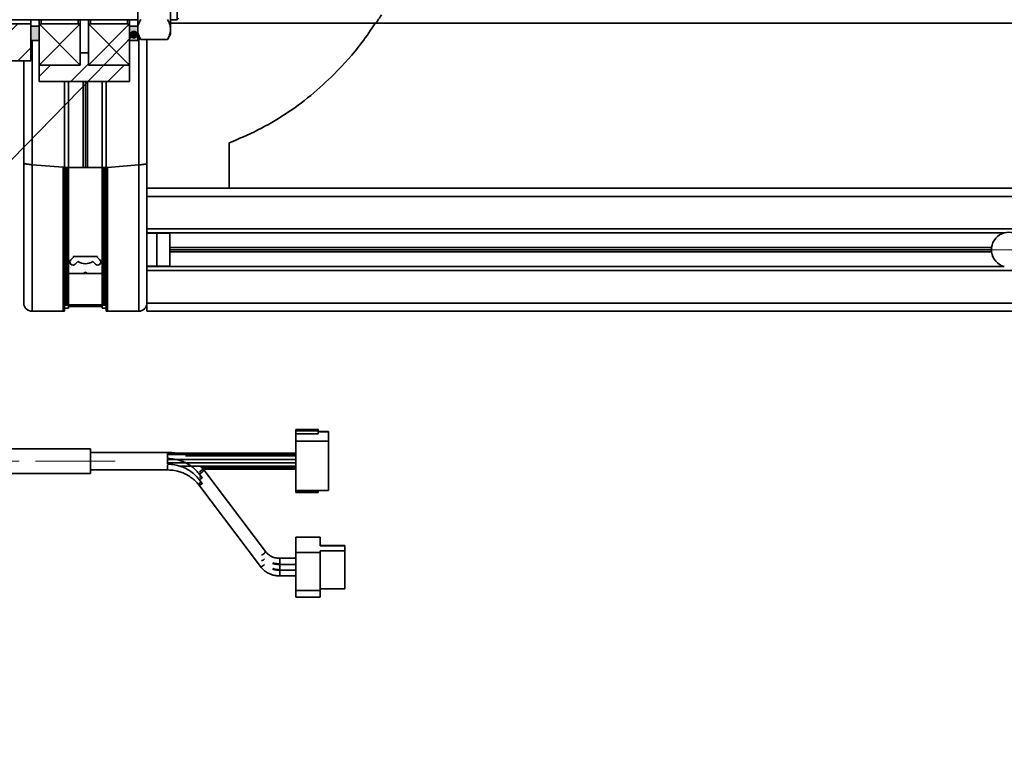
# Model space of a CAD drawing. Header units: millimetres. Extents: x -594 to 594, y -420 to 420.
# Tile 56 of 64: x 170 to 290, y 149 to 238. Entities that reach past the tile are written whole.
import ezdxf

# ---------------------------------------------------------------- set-up
doc = ezdxf.new("R2010")
doc.units = ezdxf.units.MM
doc.linetypes.add('点画线', pattern=[18, 12, -2, 2, -2])
doc.layers.get('0').update_dxf_attribs({"lineweight": 35})
for name, color, linetype, lineweight in [('中心线层', 1, '点画线', 18), ('几何体', 7, 'Continuous', 35), ('粗实线层', 7, 'Continuous', 35), ('细实线层', 7, 'Continuous', 18)]:
    doc.layers.add(name, color=color, linetype=linetype, lineweight=lineweight)
doc.styles.add('标准', font='txt', dxfattribs={"width": 0.667})

# ---------------------------------------------------------------- blocks, each defined once
blk = doc.blocks.new('*X87')
at = {"layer": '细实线层', "lineweight": 18}
h = blk.add_hatch(color=0, dxfattribs=at)
edge = h.paths.add_edge_path(flags=0)
edge.add_arc((0, 0), 0.5, 0, 360)
at = {"layer": '细实线层', "color": 0}
for p, q in [((0, 0), (-85.59, -87.43)), ((-85.59, -87.43), (-95.59, -87.43))]:
    blk.add_line(p, q, dxfattribs=at)
at = {"layer": '细实线层', "color": 0, "lineweight": 18, "insert": (-90.59, -85.93), "char_height": 5, "width": 17, "attachment_point": 8, "line_spacing_factor": 1.15057, "style": '标准'}
blk.add_mtext('\\T1.1;57', dxfattribs=at)

msp = doc.modelspace()

# ---------------------------------------------------------------- hatches: boundary and pattern name
at = {"linetype": 'Continuous', "lineweight": 18}
h = msp.add_hatch(dxfattribs=at)
h.set_pattern_fill('ANSI31', color=256, style=0, pattern_type=0)
h.paths.add_polyline_path([(171.529, 232.781), (171.529, 237.281), (164.529, 237.281), (164.529, 232.781)], flags=0)
h = msp.add_hatch(dxfattribs=at)
h.set_pattern_fill('ANSI31', color=256, style=0, pattern_type=0)
h.paths.add_polyline_path([(183.529, 230.281), (183.529, 232.281), (178.529, 232.281), (178.529, 233.781), (177.529, 233.781), (177.529, 232.281), (172.529, 232.281), (172.529, 230.281)], flags=0)
at = {"layer": '几何体', "lineweight": 35}
h = msp.add_hatch(color=256, dxfattribs=at)
h.paths.add_polyline_path([(171.529, 243.531), (171.529, 245.281), (171.654, 245.281), (172.529, 245.281), (172.529, 245.231), (172.529, 243.531)], flags=0)
h.paths.add_polyline_path([(171.529, 235.281), (171.529, 237.031), (172.529, 237.031), (172.529, 235.331), (172.529, 235.281), (171.654, 235.281)], flags=0)
h.paths.add_polyline_path([(183.529, 235.331), (183.529, 237.031), (184.529, 237.031), (184.529, 236.6), (184.529, 236.031), (184.529, 235.281), (183.529, 235.281)], flags=0)
h.paths.add_polyline_path([(183.529, 243.531), (183.529, 245.231), (183.529, 245.281), (184.529, 245.281), (184.529, 244.531), (184.529, 243.962), (184.529, 243.531)], flags=0)

# ---------------------------------------------------------------- linework, layer by layer
at = {"layer": '中心线层'}
for p, q in [((285.529, 209.781), (295.779, 209.781)), ((100.089, 184.027), (181.773, 184.027))]:
    msp.add_line(p, q, dxfattribs=at)
at = {"layer": '几何体'}
for p, q in [((189.329, 237.781), (189.329, 242.781)), ((184.529, 240.281), (184.529, 236.6)), ((188.529, 240.281), (188.529, 236.6)), ((164.529, 237.781), (184.529, 237.781)), ((171.529, 237.781), (171.529, 237.281)), ((172.529, 237.031), (172.529, 237.781)), ((172.529, 237.031), (172.529, 237.781)), ((172.779, 237.781), (172.779, 237.281)), ((177.279, 237.281), (177.279, 237.781)), ((177.529, 237.781), (177.529, 237.031)), ((178.529, 237.031), (178.529, 237.781)), ((178.779, 237.781), (178.779, 237.281)), ((183.279, 237.281), (183.279, 237.781)), ((183.529, 237.031), (183.529, 237.781)), ((183.529, 237.781), (183.529, 237.031)), ((188.529, 237.781), (189.329, 237.781)), ((189.329, 237.781), (189.529, 237.981)), ((171.529, 237.281), (164.529, 237.281)), ((171.529, 232.781), (171.529, 237.281)), ((171.529, 237.031), (172.529, 237.031)), ((171.529, 235.281), (171.529, 237.031)), ((172.529, 235.281), (172.529, 237.031)), ((172.529, 235.331), (172.529, 237.031)), ((177.279, 237.281), (172.779, 237.281)), ((177.529, 235.331), (177.529, 237.031)), ((178.529, 235.331), (178.529, 237.031)), ((183.279, 237.281), (178.779, 237.281)), ((183.529, 237.031), (184.529, 237.031)), ((183.529, 235.281), (183.529, 237.031)), ((183.529, 235.331), (183.529, 237.031)), ((184.529, 236.6), (184.529, 236.031)), ((188.529, 237.381), (213.468, 237.381)), ((188.529, 236.6), (188.529, 236.031)), ((213.552, 237.381), (395.654, 237.381)), ((171.529, 235.281), (172.529, 235.281)), ((171.654, 220.136), (171.654, 235.281)), ((172.529, 234.231), (172.529, 235.281)), ((177.529, 234.231), (177.529, 235.331)), ((178.529, 234.231), (178.529, 235.331)), ((183.529, 235.281), (184.529, 235.281)), ((183.529, 234.231), (183.529, 235.281)), ((184.529, 236.031), (184.909, 235.373)), ((184.529, 235.281), (184.529, 236.031)), ((184.654, 235.814), (184.654, 220.107)), ((188.15, 235.373), (184.909, 235.373)), ((185.654, 220.234), (185.654, 235.373)), ((188.15, 235.373), (188.529, 236.031)), ((172.529, 232.531), (172.529, 234.231)), ((177.529, 232.531), (177.529, 234.231)), ((178.529, 232.531), (178.529, 234.231)), ((183.529, 232.531), (183.529, 234.231)), ((171.529, 232.781), (164.529, 232.781)), ((170.654, 232.781), (170.654, 220.255)), ((177.529, 233.781), (177.529, 232.281)), ((177.529, 233.781), (178.529, 233.781)), ((178.529, 232.281), (178.529, 233.781)), ((172.529, 232.281), (172.529, 232.531)), ((172.529, 232.281), (172.529, 230.281)), ((177.529, 232.281), (172.529, 232.281)), ((177.279, 232.281), (172.779, 232.281)), ((178.529, 232.281), (183.529, 232.281)), ((183.279, 232.281), (178.779, 232.281)), ((183.529, 232.281), (183.529, 232.531)), ((183.529, 232.281), (183.529, 230.281)), ((183.529, 230.281), (172.529, 230.281)), ((175.604, 230.281), (175.604, 219.826)), ((176.104, 219.804), (176.104, 230.281)), ((177.894, 230.281), (177.894, 219.796)), ((178.154, 230.281), (178.154, 219.795)), ((178.414, 219.794), (178.414, 230.281)), ((180.204, 230.281), (180.204, 219.786)), ((180.704, 219.805), (180.704, 230.281)), ((195.654, 222.787), (195.654, 217.281)), ((170.654, 220.255), (170.654, 203.795)), ((175.454, 219.827), (171.654, 220.136)), ((171.654, 202.381), (171.654, 220.136)), ((175.454, 219.827), (175.454, 202.381)), ((175.604, 202.593), (175.604, 219.819)), ((175.954, 219.804), (175.754, 219.812)), ((175.754, 219.812), (175.754, 202.947)), ((175.954, 219.804), (175.954, 202.947)), ((180.204, 219.786), (176.104, 219.804)), ((176.104, 203.159), (176.104, 219.798)), ((180.204, 219.78), (180.204, 203.159)), ((180.554, 219.792), (180.354, 219.785)), ((180.354, 202.947), (180.354, 219.785)), ((180.554, 202.947), (180.554, 219.792)), ((180.704, 219.798), (180.704, 202.593)), ((184.654, 220.107), (180.854, 219.804)), ((180.854, 202.381), (180.854, 219.804)), ((184.654, 220.107), (184.654, 202.381)), ((185.654, 203.795), (185.654, 220.234)), ((395.654, 217.281), (185.654, 217.281)), ((185.654, 216.281), (395.654, 216.281)), ((395.654, 212.331), (185.654, 212.331)), ((290.095, 211.831), (185.654, 211.831)), ((186.872, 211.781), (185.654, 211.781)), ((186.872, 207.781), (186.872, 211.781)), ((186.872, 211.781), (188.456, 211.781)), ((188.456, 207.781), (188.456, 211.781)), ((288.545, 210.041), (188.456, 210.041)), ((176.717, 208.874), (176.387, 208.544)), ((176.668, 208.955), (179.64, 208.955)), ((176.668, 208.955), (176.717, 208.874)), ((179.592, 208.874), (179.64, 208.955)), ((179.922, 208.544), (179.592, 208.874)), ((288.529, 209.781), (188.456, 209.781)), ((188.456, 209.521), (288.545, 209.521)), ((176.917, 208.013), (177.247, 208.343)), ((179.062, 208.343), (179.392, 208.013)), ((185.654, 207.781), (186.872, 207.781)), ((290.095, 207.731), (185.654, 207.731)), ((186.872, 207.781), (188.456, 207.781)), ((177.894, 206.881), (176.104, 206.881)), ((177.894, 206.881), (178.154, 207.031)), ((178.414, 206.881), (177.894, 206.881)), ((178.154, 207.031), (178.414, 206.881)), ((180.204, 206.881), (178.414, 206.881)), ((185.654, 207.231), (395.654, 207.231)), ((170.654, 203.281), (170.654, 203.795)), ((176.104, 202.681), (176.104, 203.159)), ((176.104, 203.076), (180.204, 203.076)), ((176.104, 202.881), (178.154, 202.881)), ((178.154, 202.881), (180.204, 202.881)), ((180.204, 203.159), (180.204, 202.681)), ((185.654, 203.281), (185.654, 203.795)), ((185.654, 203.795), (185.654, 203.281)), ((395.654, 203.281), (185.654, 203.281)), ((185.654, 202.281), (185.654, 203.281)), ((175.604, 202.281), (171.654, 202.281)), ((175.604, 202.681), (176.104, 202.681)), ((175.604, 202.281), (175.604, 202.593)), ((180.204, 202.681), (180.704, 202.681)), ((180.704, 202.593), (180.704, 202.281)), ((184.654, 202.281), (180.704, 202.281)), ((185.654, 202.281), (395.654, 202.281)), ((203.773, 187.861), (206.523, 187.861)), ((203.773, 187.861), (203.773, 187.711)), ((206.523, 187.711), (203.773, 187.711)), ((203.773, 187.711), (203.773, 187.34)), ((206.523, 187.34), (203.773, 187.34)), ((203.773, 186.46), (203.773, 187.34)), ((206.523, 187.711), (206.523, 187.861)), ((206.523, 187.34), (206.523, 187.711)), ((207.773, 187.621), (206.523, 187.621)), ((207.773, 187.584), (206.523, 187.584)), ((207.773, 187.584), (207.773, 187.621)), ((207.773, 186.46), (207.773, 187.584)), ((207.773, 186.46), (203.773, 186.46)), ((203.773, 186.46), (203.773, 180.433)), ((207.773, 180.433), (207.773, 186.46)), ((178.773, 185.527), (159.154, 185.527)), ((178.773, 185.418), (178.773, 185.527)), ((178.773, 182.527), (178.773, 185.418)), ((188.171, 185.097), (178.773, 185.097)), ((188.171, 185.097), (188.171, 184.356)), ((203.773, 184.994), (188.171, 184.994)), ((203.773, 184.825), (188.171, 184.825)), ((188.171, 184.268), (188.171, 183.654)), ((188.171, 184.232), (189.226, 184.232)), ((188.171, 183.815), (190.416, 183.815)), ((188.171, 183.539), (188.171, 182.957)), ((189.268, 184.232), (203.773, 184.232)), ((203.773, 184.657), (190.366, 184.657)), ((190.564, 183.815), (203.773, 183.815)), ((159.154, 182.527), (178.773, 182.527)), ((178.773, 182.957), (188.171, 182.957)), ((188.171, 182.957), (189.023, 182.884)), ((189.72, 183.397), (189.759, 183.397)), ((189.832, 183.397), (203.773, 183.397)), ((191.967, 182.52), (192.37, 181.986)), ((192.339, 183.229), (203.773, 183.229)), ((192.495, 183.06), (203.773, 183.06)), ((200.077, 173.025), (192.566, 182.972)), ((191.752, 181.371), (191.966, 181.127)), ((191.967, 181.824), (192.37, 181.29)), ((191.967, 181.129), (199.479, 171.183)), ((203.773, 180.433), (207.773, 180.433)), ((203.773, 180.343), (203.773, 180.433)), ((203.773, 180.343), (206.523, 180.343)), ((203.773, 180.343), (203.773, 180.193)), ((206.523, 180.193), (203.773, 180.193)), ((206.523, 180.343), (206.523, 180.433)), ((206.523, 180.193), (206.523, 180.343)), ((203.773, 174.776), (206.773, 174.776)), ((203.773, 174.776), (203.773, 172.903)), ((203.773, 174.776), (206.773, 174.776)), ((203.773, 174.776), (203.773, 172.903)), ((206.773, 174.776), (206.773, 173.69)), ((206.773, 174.776), (206.773, 173.69)), ((200.085, 172.999), (200.077, 173.025)), ((206.773, 172.903), (203.773, 172.903)), ((203.773, 172.903), (203.773, 168.267)), ((203.773, 172.903), (203.773, 168.267)), ((206.773, 172.903), (203.773, 172.903)), ((209.773, 173.743), (206.773, 173.743)), ((209.773, 173.743), (206.773, 173.743)), ((206.773, 173.69), (209.773, 173.69)), ((206.773, 173.69), (209.773, 173.69)), ((209.773, 173.111), (206.773, 173.111)), ((206.773, 173.111), (206.773, 172.903)), ((209.773, 173.111), (206.773, 173.111)), ((206.773, 173.111), (206.773, 172.903)), ((206.773, 172.903), (206.773, 168.267)), ((206.773, 172.903), (206.773, 168.267)), ((209.773, 173.743), (209.773, 173.69)), ((209.773, 173.743), (209.773, 173.69)), ((209.773, 173.69), (209.773, 173.111)), ((209.773, 173.69), (209.773, 173.111)), ((209.773, 173.111), (209.773, 168.475)), ((209.773, 173.111), (209.773, 168.475)), ((203.773, 172.186), (201.826, 172.186)), ((201.826, 171.436), (201.826, 172.186)), ((201.826, 171.436), (203.773, 171.436)), ((201.826, 170.74), (201.826, 171.436)), ((201.826, 170.74), (203.773, 170.74)), ((201.826, 170.045), (201.826, 170.74)), ((201.826, 170.045), (203.773, 170.045)), ((203.773, 168.267), (206.773, 168.267)), ((203.773, 168.267), (203.773, 167.443)), ((203.773, 168.267), (206.773, 168.267)), ((203.773, 168.267), (203.773, 167.443)), ((206.773, 168.475), (209.773, 168.475)), ((206.773, 168.475), (209.773, 168.475)), ((206.773, 168.267), (206.773, 167.443)), ((206.773, 168.267), (206.773, 167.443)), ((203.773, 167.443), (206.773, 167.443)), ((203.773, 167.443), (206.773, 167.443))]:
    msp.add_line(p, q, dxfattribs=at)
for points in [[(191.959, 182.546), (191.965, 182.523), (191.983, 182.508), (192.011, 182.502), (192.049, 182.505), (192.096, 182.518), (192.149, 182.539), (192.206, 182.569), (192.266, 182.605)], [(192.566, 182.972), (192.55, 182.984), (192.484, 182.986), (192.384, 182.952), (192.266, 182.886)], [(192.566, 182.972), (192.574, 182.945), (192.55, 182.876), (192.484, 182.787), (192.384, 182.692), (192.266, 182.605)], [(191.959, 181.851), (191.965, 181.827), (191.983, 181.812), (192.011, 181.806), (192.049, 181.81), (192.096, 181.823), (192.149, 181.844), (192.206, 181.873), (192.266, 181.91)], [(191.959, 181.155), (191.965, 181.132), (191.983, 181.117), (192.011, 181.111), (192.049, 181.114), (192.096, 181.127), (192.149, 181.149), (192.206, 181.178), (192.266, 181.214)], [(192.443, 182.049), (192.384, 181.997), (192.266, 181.91)], [(192.443, 181.354), (192.384, 181.301), (192.266, 181.214)], [(199.479, 171.183), (199.494, 171.17), (199.561, 171.168), (199.66, 171.202), (199.778, 171.268), (199.895, 171.355), (199.982, 171.437)]]:
    msp.add_lwpolyline(points, dxfattribs=at)
for centre, radius, start, end in [((172.779, 237.031), 0.25, 90, 180), ((177.279, 237.031), 0.25, 0, 90), ((178.779, 237.031), 0.25, 90, 180), ((183.279, 237.031), 0.25, 0, 90), ((172.779, 232.531), 0.25, 180, 270), ((177.279, 232.531), 0.25, 270, 0), ((178.779, 232.531), 0.25, 180, 270), ((183.279, 232.531), 0.25, 270, 0), ((290.654, 209.781), 2.125, 105.26773, 172.97731), ((290.654, 209.781), 2.125, 74.73227, 105.26773), ((290.654, 209.781), 2.125, 172.97731, 180), ((290.654, 209.781), 2.125, 180, 187.02269), ((290.654, 209.781), 2.125, 187.02269, 254.73227), ((176.652, 208.278), 0.375, 135, 315), ((178.154, 209.781), 1.7, 237.74359, 302.25641), ((179.657, 208.278), 0.375, 225, 45), ((171.654, 203.281), 1, 180, 270), ((184.654, 203.281), 1, 270, 0), ((192.895, 181.914), 1.158, 122.8731, 135.05153), ((192.541, 180.93), 0.624, 119.63586, 158.82589), ((192.89, 181.224), 1.15, 124.82833, 135.06157), ((199.382, 173.304), 0.767, 286.66152, 336.5026), ((199.234, 172.828), 1.022, 291.0709, 317.07045)]:
    msp.add_arc(centre, radius, start, end, dxfattribs=at)
for points, knots in [([(184.529, 236.6), (184.53, 236.629), (184.533, 236.85), (184.616, 237.265), (184.811, 237.639), (184.909, 237.827)], [0, 0, 0, 0, 0.0910116, 0.6892399, 1.2985332, 1.2985332, 1.2985332, 1.2985332]), ([(188.15, 237.827), (188.256, 237.628), (188.47, 237.226), (188.509, 236.81), (188.529, 236.6)], [0, 0, 0, 0, 0.642679, 1.2971414, 1.2971414, 1.2971414, 1.2971414]), ([(213.552, 237.381), (213.557, 237.39), (213.569, 237.407), (213.658, 237.537), (213.791, 237.735), (213.981, 238.021), (214.132, 238.252), (214.216, 238.381)], [0, 0, 0, 0, 0.2047345, 0.4089119, 0.6267607, 0.8809208, 1.2003702, 1.2003702, 1.2003702, 1.2003702]), ([(184.909, 235.373), (184.803, 235.573), (184.589, 235.975), (184.549, 236.391), (184.529, 236.6)], [0, 0, 0, 0, 0.642679, 1.2971414, 1.2971414, 1.2971414, 1.2971414]), ([(188.529, 236.6), (188.529, 236.571), (188.525, 236.351), (188.443, 235.936), (188.248, 235.562), (188.15, 235.373)], [0, 0, 0, 0, 0.0910116, 0.6892399, 1.2985332, 1.2985332, 1.2985332, 1.2985332]), ([(213.522, 237.459), (212.963, 236.621), (211.467, 234.384), (208.79, 231.415), (205.653, 228.532), (202.541, 226.248), (199.212, 224.292), (196.843, 223.29), (195.654, 222.787)], [0, 0, 0, 0, 3.0208583, 8.0716275, 11.9468077, 15.7914246, 19.6345508, 23.5039926, 23.5039926, 23.5039926, 23.5039926]), ([(170.654, 220.255), (170.666, 220.254), (170.689, 220.251), (170.862, 220.229), (171.087, 220.201), (171.337, 220.172), (171.532, 220.149), (171.636, 220.138), (171.654, 220.136)], [0, 0, 0, 0, 0.2761682, 0.5124494, 0.6897279, 0.8333288, 0.9775264, 1.0071264, 1.0071264, 1.0071264, 1.0071264]), ([(175.454, 219.827), (175.468, 219.826), (175.496, 219.825), (175.536, 219.823), (175.576, 219.821), (175.6, 219.82), (175.603, 219.819), (175.604, 219.819)], [0, 0, 0, 0, 0.02164527, 0.04315903, 0.07504332, 0.1189659, 0.1501809, 0.1501809, 0.1501809, 0.1501809]), ([(175.754, 219.812), (175.741, 219.813), (175.713, 219.814), (175.672, 219.816), (175.633, 219.818), (175.608, 219.819), (175.606, 219.819), (175.604, 219.819)], [0, 0, 0, 0, 0.02152016, 0.0429109, 0.07455851, 0.11828594, 0.15016303, 0.15016303, 0.15016303, 0.15016303]), ([(175.954, 219.804), (175.968, 219.803), (175.996, 219.802), (176.036, 219.8), (176.075, 219.799), (176.1, 219.798), (176.103, 219.798), (176.104, 219.798)], [0, 0, 0, 0, 0.02152976, 0.04293348, 0.07439775, 0.11782169, 0.15012479, 0.15012479, 0.15012479, 0.15012479]), ([(180.204, 219.78), (180.207, 219.78), (180.213, 219.78), (180.248, 219.781), (180.287, 219.782), (180.324, 219.784), (180.346, 219.784), (180.354, 219.785)], [0, 0, 0, 0, 0.05137885, 0.08837762, 0.11541026, 0.13677033, 0.15008238, 0.15008238, 0.15008238, 0.15008238]), ([(180.704, 219.798), (180.701, 219.798), (180.696, 219.798), (180.66, 219.796), (180.621, 219.795), (180.585, 219.793), (180.563, 219.792), (180.554, 219.792)], [0, 0, 0, 0, 0.05143059, 0.08864425, 0.11569031, 0.13700264, 0.15011711, 0.15011711, 0.15011711, 0.15011711]), ([(180.704, 219.798), (180.707, 219.798), (180.713, 219.798), (180.748, 219.8), (180.788, 219.801), (180.824, 219.803), (180.846, 219.804), (180.854, 219.804)], [0, 0, 0, 0, 0.05140617, 0.08872401, 0.1158872, 0.13730197, 0.15013396, 0.15013396, 0.15013396, 0.15013396]), ([(184.654, 220.107), (184.738, 220.117), (184.905, 220.137), (185.138, 220.166), (185.363, 220.195), (185.567, 220.222), (185.648, 220.233), (185.653, 220.234), (185.654, 220.234)], [0, 0, 0, 0, 0.1370468, 0.2739872, 0.4130855, 0.6281679, 0.9265279, 1.0080681, 1.0080681, 1.0080681, 1.0080681]), ([(189.223, 184.994), (189.107, 185.016), (188.76, 185.083), (188.406, 185.092), (188.171, 185.097)], [0, 0, 0, 0, 0.3555202, 1.0593273, 1.0593273, 1.0593273, 1.0593273]), ([(188.171, 184.347), (188.457, 184.334), (188.861, 184.315), (189.445, 184.19), (189.936, 184.038), (190.494, 183.786), (191.037, 183.448), (191.548, 183.028), (191.826, 182.688), (191.966, 182.518)], [0, 0, 0, 0, 0.8383579, 1.185081, 1.7597323, 2.3590644, 3.0049046, 3.6833727, 4.3646665, 4.3646665, 4.3646665, 4.3646665]), ([(188.171, 183.652), (188.457, 183.639), (188.861, 183.62), (189.445, 183.494), (189.936, 183.342), (190.494, 183.091), (191.037, 182.753), (191.548, 182.332), (191.826, 181.993), (191.966, 181.823)], [0, 0, 0, 0, 0.8383579, 1.185081, 1.7597323, 2.3590644, 3.0049046, 3.6833727, 4.3646665, 4.3646665, 4.3646665, 4.3646665]), ([(188.171, 182.957), (188.457, 182.943), (188.861, 182.924), (189.445, 182.799), (189.936, 182.647), (190.494, 182.395), (191.037, 182.057), (191.548, 181.637), (191.826, 181.297), (191.966, 181.127)], [0, 0, 0, 0, 0.8383579, 1.185081, 1.7597323, 2.3590644, 3.0049046, 3.6833727, 4.3646665, 4.3646665, 4.3646665, 4.3646665]), ([(192.56, 182.968), (192.544, 182.993), (192.442, 183.152), (192.302, 183.285), (192.184, 183.397)], [0, 0, 0, 0, 0.090794, 0.57278211, 0.57278211, 0.57278211, 0.57278211]), ([(201.826, 172.186), (201.625, 172.2), (201.344, 172.22), (200.954, 172.349), (200.642, 172.502), (200.322, 172.733), (200.161, 172.931), (200.082, 173.027)], [0, 0, 0, 0, 0.5845519, 0.8197894, 1.2105255, 1.6191611, 2.0059777, 2.0059777, 2.0059777, 2.0059777]), ([(200.961, 171.567), (201.012, 171.55), (201.215, 171.484), (201.508, 171.444), (201.747, 171.438), (201.826, 171.436)], [0, 0, 0, 0, 0.16008577, 0.64258059, 0.87820945, 0.87820945, 0.87820945, 0.87820945]), ([(201.826, 171.49), (201.626, 171.507), (201.347, 171.53), (201.066, 171.611), (200.985, 171.651), (200.975, 171.656)], [0, 0, 0, 0, 0.59644442, 0.8364678, 0.87128949, 0.87128949, 0.87128949, 0.87128949]), ([(199.481, 171.184), (199.603, 171.039), (199.846, 170.752), (200.288, 170.446), (200.716, 170.243), (201.141, 170.112), (201.507, 170.052), (201.747, 170.047), (201.826, 170.045)], [0, 0, 0, 0, 0.5783024, 1.1483623, 1.6051096, 1.9912225, 2.4679225, 2.7007215, 2.7007215, 2.7007215, 2.7007215]), ([(200.961, 170.871), (201.012, 170.855), (201.215, 170.789), (201.508, 170.749), (201.747, 170.743), (201.826, 170.74)], [0, 0, 0, 0, 0.16008577, 0.64258059, 0.87820945, 0.87820945, 0.87820945, 0.87820945]), ([(201.826, 170.795), (201.626, 170.812), (201.347, 170.835), (201.066, 170.915), (200.985, 170.956), (200.975, 170.961)], [0, 0, 0, 0, 0.59644442, 0.8364678, 0.87128949, 0.87128949, 0.87128949, 0.87128949])]:
    msp.add_open_spline(points, degree=3, knots=knots, dxfattribs=at)
at = {"layer": '粗实线层'}
for p, q in [((172.603, 237.208), (177.456, 232.354)), ((177.456, 237.208), (172.603, 232.354)), ((183.456, 237.208), (178.603, 232.354)), ((178.603, 237.208), (183.456, 232.354))]:
    msp.add_line(p, q, dxfattribs=at)

# ---------------------------------------------------------------- block references
at = {"layer": '细实线层'}
msp.add_blockref('*X87', (184.065, 235.987), dxfattribs=at)

doc.saveas('drawing.dxf')
